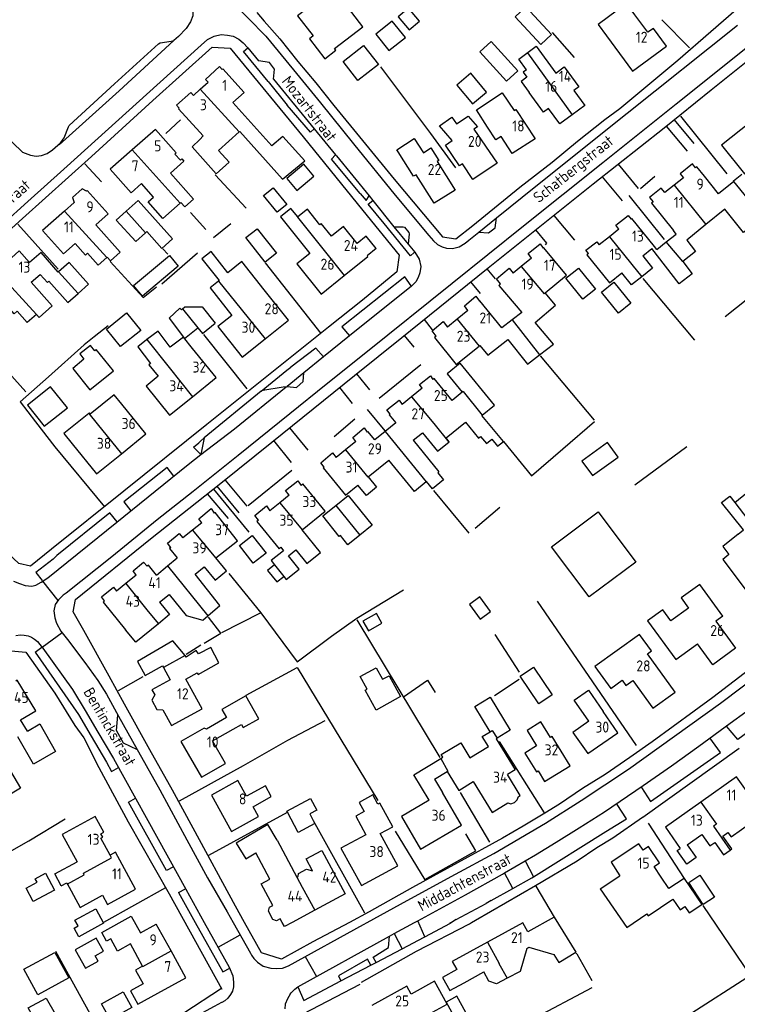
# Model space of a CAD drawing. Header units: metres. Extents: x 226218 to 240385, y 439369 to 449677.
# Tile 221 of 256: x 235436 to 235599, y 444981 to 445205. Entities that reach past the tile are written whole.
import ezdxf

# ---------------------------------------------------------------- set-up
doc = ezdxf.new("R2010")
doc.units = ezdxf.units.M
doc.header["$MEASUREMENT"] = 0
for name, color, linetype in [('DAKRAND', 4, 'Continuous'), ('DAKRAND-BYG', 4, 'Continuous'), ('HEG', 253, 'Continuous'), ('HEK', 253, 'Continuous'), ('HOOFDGEBOUW', 4, 'Continuous'), ('HUISNUMMER', 253, 'Continuous'), ('KANTVERH', 253, 'Continuous'), ('MUUR', 253, 'Continuous'), ('RASTER', 253, 'Continuous'), ('STRAATNAAM', 253, 'Continuous'), ('TUSSENMUUR', 253, 'Continuous')]:
    doc.layers.add(name, color=color, linetype=linetype)
doc.styles.get("Standard").update_dxf_attribs({"font": 'iso.shx'})

msp = doc.modelspace()

# ---------------------------------------------------------------- linework, layer by layer
at = {"layer": 'DAKRAND'}
for p, q in [((235480.85, 445175.63), (235485.55, 445179.86)), ((235494.89, 445160.51), (235501.57, 445152.2)), ((235480.8, 445145.88), (235478.9, 445144.37)), ((235478.9, 445144.37), (235483.88, 445138.11)), ((235557.49, 445140.41), (235555.12, 445143.24)), ((235549.77, 445138.76), (235547.61, 445137.1)), ((235547.61, 445137.1), (235545.24, 445135.28)), ((235464.45, 445132.55), (235462.5, 445130.98)), ((235464.51, 445132.6), (235464.45, 445132.55)), ((235536.27, 445120.61), (235533.98, 445118.74)), ((235521.14, 445113.64), (235518.75, 445111.7)), ((235518.75, 445111.7), (235516.39, 445109.77)), ((235469.22, 445081.12), (235471.39, 445082.94)), ((235466.73, 445079.03), (235469.22, 445081.12)), ((235495.66, 445078.71), (235496.22, 445078.02)), ((235468.29, 445058), (235469.82, 445055.22)), ((235437.37, 445043.53), (235435.83, 445046.1)), ((235494.14, 445018.74), (235498.65, 445010.3)), ((235487.01, 445014.46), (235489.32, 445015.85)), ((235492.53, 445009.87), (235489.32, 445015.85)), ((235586.72, 445010.03), (235590.78, 445004.11)), ((235557.16, 445001.17), (235562.06, 444993.21))]:
    msp.add_line(p, q, dxfattribs=at)
for points in [[(235575.52, 445206.49), (235573.59, 445209.11), (235567.16, 445204.29), (235569.1, 445201.69)], [(235550.85, 445194.02), (235550.08, 445193.46), (235550.93, 445192.29), (235549.63, 445191.34), (235551.44, 445188.86)], [(235541.98, 445180.97), (235539.48, 445184.88), (235545.33, 445188.72), (235548.07, 445184.72)], [(235485.55, 445179.86), (235485.64, 445179.94), (235495.37, 445169.07), (235500.44, 445173.27), (235495.42, 445178.85), (235492.98, 445176.66), (235484.08, 445186.56)], [(235476.56, 445179.79), (235477.33, 445178.93), (235476.56, 445178.16)], [(235521.71, 445175.31), (235521.39, 445175.8), (235525.29, 445178.39), (235527.45, 445175.12), (235529.08, 445176.2), (235530.94, 445173.39), (235530.54, 445173.12)], [(235480.85, 445175.63), (235483.24, 445172.99), (235480.3, 445170.31), (235474.86, 445176.45), (235476.56, 445178.16)], [(235470.92, 445174.82), (235472.16, 445173.46), (235472.48, 445173.76)], [(235472.48, 445173.76), (235472.96, 445173.24), (235469.91, 445170.47), (235475.12, 445164.58), (235473.15, 445162.84), (235472.29, 445163.81), (235472.12, 445163.66)], [(235589.34, 445171.68), (235588.61, 445172.59), (235585.82, 445170.35), (235586.55, 445169.44)], [(235472.12, 445163.66), (235468.14, 445160.14), (235464.8, 445163.92), (235466.03, 445165.02), (235463.31, 445168.09)], [(235609.03, 445156.95), (235608.07, 445156.2), (235598.05, 445168.56)], [(235582.31, 445166.05), (235581.5, 445167.07), (235578.84, 445164.93), (235579.65, 445163.92)], [(235498.83, 445160.5), (235497.28, 445162.43), (235494.89, 445160.51)], [(235506.49, 445156.15), (235504.2, 445159.01), (235503.86, 445158.74), (235501.03, 445162.27), (235498.83, 445160.5)], [(235571.89, 445157.75), (235571.16, 445158.67), (235573.97, 445160.87), (235574.66, 445159.98)], [(235611.28, 445152.03), (235610.39, 445151.31), (235606.9, 445155.62), (235604.6, 445153.75), (235601.28, 445157.84), (235600.25, 445157.01), (235596, 445162.26), (235591.67, 445158.76)], [(235455.42, 445151.28), (235455.49, 445151.34), (235456.24, 445150.5), (235458.48, 445152.51), (235452.93, 445158.7)], [(235591.67, 445158.76), (235587.3, 445155.23), (235589.3, 445152.65), (235586.39, 445150.4)], [(235448.2, 445154.47), (235450.57, 445151.84), (235451.05, 445152.27), (235453.49, 445149.55), (235455.42, 445151.28)], [(235551.97, 445151.14), (235551.25, 445152.16), (235553.98, 445154.37), (235554.69, 445153.43)], [(235564.98, 445152.17), (235564.39, 445152.93), (235566.85, 445154.87), (235567.42, 445154.14)], [(235444.45, 445148.03), (235444.39, 445147.98), (235440.46, 445152.42), (235437.86, 445150.11)], [(235491.23, 445143.96), (235486.15, 445150.34), (235482.98, 445147.81), (235479.12, 445152.65), (235477.03, 445150.98), (235480.98, 445146.03), (235480.8, 445145.88)], [(235577.31, 445151.64), (235579.54, 445148.88), (235577.08, 445146.9)], [(235586.39, 445150.4), (235588.57, 445147.59), (235585.61, 445145.31), (235579.4, 445153.32)], [(235448.9, 445143.13), (235451.27, 445145.23), (235446.87, 445150.18), (235444.45, 445148.03)], [(235440.26, 445147.42), (235441.9, 445145.56), (235442.26, 445145.88), (235446.55, 445141.04), (235448.9, 445143.13)], [(235544.98, 445145.29), (235544.02, 445146.45), (235546.92, 445148.84), (235547.86, 445147.7)], [(235577.08, 445146.9), (235574.78, 445145.04), (235572.55, 445147.8)], [(235438.25, 445145.64), (235443.01, 445140.27), (235440.05, 445137.65), (235439.44, 445138.33), (235439.43, 445138.32)], [(235537.54, 445139.25), (235536.74, 445140.28), (235539.35, 445142.45), (235540.19, 445141.38)], [(235439.43, 445138.32), (235437.33, 445136.46), (235435.02, 445139.06), (235434.38, 445138.49), (235432.54, 445140.57)], [(235553.82, 445129.11), (235556.98, 445131.6), (235552.86, 445136.52), (235557.49, 445140.41)], [(235530.32, 445133.42), (235529.4, 445134.58), (235531.88, 445136.69), (235532.87, 445135.47)], [(235474.91, 445130.59), (235472.84, 445133.15), (235469.87, 445130.89), (235467.08, 445134.55), (235464.51, 445132.6)], [(235540.29, 445131.29), (235542.07, 445129.03), (235546.66, 445132.65), (235551.12, 445126.99), (235553.82, 445129.11)], [(235462.5, 445130.98), (235465.38, 445127.19), (235465.01, 445126.88), (235467.11, 445124.28)], [(235540.77, 445115.38), (235543.57, 445117.67), (235535.78, 445127.21), (235532.84, 445124.81), (235536.27, 445120.61)], [(235527.11, 445121.54), (235526.53, 445122.39), (235529.01, 445124.33), (235529.57, 445123.56)], [(235458.84, 445117.94), (235457.13, 445120.07), (235451.67, 445115.67), (235451.48, 445115.91), (235451.35, 445115.8)], [(235519.86, 445115.62), (235519.12, 445116.64), (235521.89, 445118.83), (235522.58, 445117.84)], [(235451.35, 445115.8), (235445.68, 445111.23), (235447.58, 445108.87)], [(235533.21, 445109.27), (235533.32, 445109.36), (235532.58, 445110.27), (235536.96, 445113.83), (235539.95, 445110.15), (235540.44, 445110.56), (235541.75, 445108.94), (235542.96, 445109.92), (235544.25, 445108.33), (235545.61, 445109.43)], [(235545.61, 445109.43), (235540.72, 445115.34), (235540.77, 445115.38)], [(235512.03, 445109.42), (235511.34, 445110.34), (235513.93, 445112.51), (235514.67, 445111.58)], [(235527.22, 445111.43), (235530.66, 445107.2), (235533.21, 445109.27)], [(235525.1, 445109.7), (235530.94, 445102.53), (235530.67, 445102.31), (235532, 445100.68), (235529.5, 445098.64), (235528.14, 445100.32), (235528.06, 445100.26)], [(235504.86, 445103.58), (235504.12, 445104.58), (235506.73, 445106.84), (235507.58, 445105.8)], [(235528.06, 445100.26), (235525.37, 445098.07), (235519.55, 445105.21)], [(235496.89, 445097.22), (235496.08, 445098.24), (235498.88, 445100.45), (235499.59, 445099.42)], [(235514.85, 445101.38), (235516.76, 445099.03), (235514.45, 445097.15), (235512.54, 445099.5)], [(235598.25, 445095.58), (235601.15, 445097.92), (235607.09, 445090.55), (235604.05, 445088.19)], [(235598.99, 445088.35), (235600.24, 445089.33), (235595.24, 445095.53), (235597.09, 445097.02), (235598.25, 445095.58)], [(235477.05, 445090.94), (235476.32, 445091.84), (235479.12, 445094.16), (235479.83, 445093.14)], [(235489.89, 445091.53), (235489.11, 445092.57), (235491.71, 445094.79), (235492.52, 445093.67)], [(235496.22, 445078.02), (235499.15, 445080.4), (235496.72, 445083.39), (235498.41, 445084.77), (235500.94, 445081.67), (235504.01, 445084.17), (235499.83, 445089.29)], [(235469.95, 445085.32), (235469.25, 445086.27), (235471.9, 445088.5), (235472.72, 445087.51)], [(235495.02, 445085.37), (235495.63, 445084.55), (235492.8, 445082.38), (235493.59, 445081.37)], [(235462.09, 445079.02), (235461.4, 445079.99), (235463.8, 445082), (235464.57, 445081.04)], [(235477.6, 445080.89), (235480.05, 445077.88), (235482.67, 445080.01), (235480.25, 445082.98)], [(235493.59, 445081.37), (235492, 445080.07), (235494.12, 445077.46), (235495.66, 445078.71)], [(235478.37, 445069.77), (235481.1, 445072.13), (235475.49, 445079.22)], [(235454.9, 445073.16), (235454.24, 445074.07), (235456.94, 445076.27), (235457.63, 445075.39)], [(235595.51, 445069.72), (235590.29, 445076.92), (235586.05, 445073.85), (235587.73, 445071.54), (235583.7, 445068.61), (235581.85, 445071.16), (235578.38, 445068.64), (235584.8, 445059.79)], [(235469.63, 445074.65), (235473.5, 445069.84), (235477.24, 445068.8), (235478.37, 445069.77)], [(235467.42, 445072.86), (235469.7, 445070.05), (235467.15, 445067.97)], [(235467.15, 445067.97), (235461.99, 445063.77), (235459.7, 445066.58)], [(235473.21, 445060.72), (235470.44, 445064.05), (235462.39, 445059.39), (235464.14, 445056.21), (235468.08, 445058.38), (235468.29, 445058)], [(235473.36, 445055.37), (235476, 445056.79), (235476.17, 445056.44), (235480.88, 445059.06), (235479.08, 445062.59), (235476.27, 445061.08), (235475.77, 445061.88), (235473.49, 445060.39), (235473.21, 445060.72)], [(235484.15, 445043.96), (235486.05, 445045.04), (235486.46, 445044.32), (235490.01, 445046.34), (235487.02, 445051.57), (235481.58, 445048.46), (235482.64, 445046.61)], [(235542.61, 445043.39), (235539.12, 445049.11), (235542.57, 445051.22), (235547.16, 445043.71), (235544.18, 445041.89)], [(235437.37, 445043.53), (235440.17, 445045.15), (235443.78, 445038.89), (235438.78, 445036), (235435.17, 445042.25)], [(235531.35, 445037.28), (235531.87, 445037.59), (235531.49, 445038.21), (235535.9, 445040.9), (235537.99, 445037.48), (235542.2, 445040.05), (235540.82, 445042.3), (235542.61, 445043.39)], [(235544.18, 445041.89), (235543.96, 445041.76), (235548.28, 445034.69), (235546.53, 445033.63)], [(235528.75, 445027.82), (235525.25, 445033.55), (235531.35, 445037.28)], [(235429.09, 445033.55), (235432.73, 445035.69), (235435.78, 445030.52), (235432.14, 445028.38), (235429.91, 445032.16)], [(235517.09, 445026.92), (235515.95, 445029.03), (235512.8, 445027.32), (235513.94, 445025.22)], [(235546.61, 445027.19), (235547.34, 445026.99), (235548.17, 445027.3), (235548.78, 445027.88), (235549.07, 445028.69)], [(235597.22, 445016.47), (235597.57, 445016.72), (235595.51, 445019.61), (235596.69, 445020.45), (235597.39, 445019.45), (235602.15, 445022.83), (235603.5, 445020.92), (235606.02, 445022.7), (235602.17, 445028.11)], [(235494.14, 445018.74), (235492.01, 445022.28), (235484.88, 445018), (235487.01, 445014.46)], [(235590.73, 445019.99), (235592.55, 445017.43), (235593.67, 445018.22), (235595.68, 445015.38), (235597.22, 445016.47)], [(235445.06, 445008.3), (235443.58, 445011.03), (235448.68, 445013.8)], [(235498.65, 445010.3), (235498.98, 445010.49), (235499.03, 445011.15), (235500.8, 445012.1), (235502.22, 445011.74)], [(235445.06, 445008.3), (235446.3, 445008.99), (235449.33, 445003.37), (235454.43, 445006.18)], [(235567.66, 445007.68), (235573.65, 444998.86), (235578.21, 445001.96), (235578.52, 445001.5), (235584.13, 445005.32), (235585.8, 445002.88), (235586.89, 445003.62), (235587.89, 445002.15), (235590.78, 445004.11)], [(235460.78, 444995.13), (235457.83, 444993.5), (235456.31, 444996.27), (235455.39, 444995.76), (235454.29, 444997.74), (235460.96, 445001.44), (235463.07, 444997.63)], [(235550.91, 444994.11), (235549.45, 444988.87), (235546.44, 444987.3)], [(235551.38, 444994.37), (235557.06, 444992.7), (235558.23, 444990.85), (235562.06, 444993.21)], [(235463.57, 444990.08), (235461.93, 444989.18), (235463.69, 444986)], [(235546.44, 444987.3), (235544.04, 444986.05), (235542.3, 444986.64), (235541.18, 444988.75)], [(235518.36, 444976.29), (235519.52, 444974.16), (235532.82, 444981.43), (235529.97, 444986.65)], [(235443.77, 444972.99), (235442.25, 444972.14), (235437.57, 444980.54), (235441.66, 444982.81), (235443.68, 444979.19)]]:
    msp.add_lwpolyline(points, dxfattribs=at)
at = {"layer": 'DAKRAND-BYG'}
for p, q in [((235462.52, 445164.24), (235459.8, 445161.79)), ((235477.18, 445134), (235480.1, 445136.33)), ((235476.13, 445135.32), (235477.18, 445134)), ((235507.49, 445094.88), (235510.3, 445097.14)), ((235454.7, 444999.8), (235449.08, 444996.72))]:
    msp.add_line(p, q, dxfattribs=at)
for points in [[(235526.54, 445205.04), (235524.01, 445207.98), (235521.65, 445206.02), (235524.18, 445203.08), (235526.54, 445205.04)], [(235548.27, 445206.07), (235554.1, 445199.77), (235556.55, 445202.03), (235550.72, 445208.34), (235548.27, 445206.07)], [(235519.59, 445198.36), (235523.32, 445201.32), (235520.34, 445205.07), (235516.61, 445202.11), (235519.59, 445198.36)], [(235517.18, 445195.2), (235512.52, 445191.58), (235509.16, 445195.9), (235513.82, 445199.52), (235517.18, 445195.2)], [(235546.32, 445191.41), (235540.27, 445198.07), (235542.83, 445200.4), (235548.88, 445193.75), (235546.32, 445191.41)], [(235541.77, 445188.93), (235538.22, 445193.19), (235535.03, 445190.53), (235538.58, 445186.28), (235541.77, 445188.93)], [(235498.61, 445166.51), (235502.53, 445169.78), (235500.26, 445172.51), (235496.33, 445169.24), (235498.61, 445166.51)], [(235494.2, 445161.6), (235491.08, 445165.38), (235493.22, 445167.15), (235496.34, 445163.38), (235494.2, 445161.6)], [(235464.22, 445156.89), (235464.53, 445157.17), (235467.95, 445153.36), (235470.36, 445155.52), (235462.52, 445164.24)], [(235459.8, 445161.79), (235457.58, 445159.8), (235461.99, 445154.89), (235464.22, 445156.89)], [(235491.46, 445150.23), (235487.06, 445155.83), (235489.62, 445157.84), (235494.01, 445152.24), (235491.46, 445150.23)], [(235471.65, 445149.28), (235463.52, 445142.49), (235461.52, 445144.92), (235469.65, 445151.71), (235471.65, 445149.28)], [(235566.57, 445144.11), (235563.69, 445141.78), (235559.83, 445146.55), (235562.72, 445148.88), (235566.57, 445144.11)], [(235567.92, 445143.41), (235570.7, 445145.66), (235574.56, 445140.88), (235571.78, 445138.63), (235567.92, 445143.41)], [(235455.34, 445135.01), (235459.93, 445138.71), (235463.16, 445134.71), (235458.57, 445131.01), (235455.34, 445135.01)], [(235469.63, 445137.45), (235472.06, 445139.74), (235472.4, 445139.38), (235472.67, 445139.64)], [(235472.67, 445139.64), (235473.14, 445140.08), (235477.1, 445140.09), (235480.1, 445136.33)], [(235469.63, 445137.45), (235473.09, 445132.89), (235476.13, 445135.32)], [(235451.56, 445121.19), (235456.94, 445125.51), (235452.99, 445130.34), (235452.67, 445130.05), (235451.72, 445131.28), (235449.26, 445129.33), (235450.18, 445128.14), (235447.71, 445126.04), (235451.56, 445121.19)], [(235441.19, 445112.89), (235446.46, 445117.05), (235442.63, 445121.89), (235437.36, 445117.72), (235441.19, 445112.89)], [(235565.86, 445101.66), (235571.68, 445105.88), (235569.27, 445109.2), (235563.45, 445104.98), (235565.86, 445101.66)], [(235510.3, 445097.14), (235515.75, 445090.37), (235512.94, 445088.1)], [(235512.94, 445088.1), (235510.26, 445085.95), (235508.56, 445088.06), (235508.28, 445087.84), (235504.53, 445092.49), (235507.49, 445094.88)], [(235565.15, 445074.05), (235556.59, 445085.48), (235567.2, 445093.42), (235575.76, 445081.99), (235565.15, 445074.05)], [(235488.73, 445081.72), (235485.58, 445085.77), (235488.48, 445088.04), (235491.64, 445083.99), (235488.73, 445081.72)], [(235540.34, 445069.03), (235542.7, 445070.77), (235540.26, 445074.07), (235537.91, 445072.33), (235540.34, 445069.03)], [(235514.94, 445066.35), (235517.98, 445068.07), (235516.72, 445070.31), (235513.67, 445068.58), (235514.94, 445066.35)], [(235516.71, 445048.29), (235514.19, 445052.84), (235514.66, 445053.09), (235513.08, 445055.93), (235516.68, 445057.92), (235518.13, 445055.32), (235519.6, 445056.13), (235522.24, 445051.37), (235516.71, 445048.29)], [(235553.7, 445049.76), (235549.45, 445056.06), (235552.46, 445058.08), (235556.7, 445051.79), (235553.7, 445049.76)], [(235496.5, 445025.08), (235496.38, 445025.32), (235501.76, 445028.18), (235503.17, 445025.53)], [(235502.39, 445023.2), (235502.76, 445022.5), (235498.94, 445020.48), (235496.5, 445025.08)], [(235503.17, 445025.53), (235501.59, 445024.7), (235502.39, 445023.2)], [(235441.5, 445011.22), (235443.56, 445007.35), (235438.68, 445004.74), (235437.05, 445007.79), (235439.56, 445009.13), (235439.12, 445009.95), (235441.5, 445011.22)], [(235591.08, 445004.07), (235587.78, 445009.11), (235590.31, 445010.77), (235593.61, 445005.73), (235591.08, 445004.07)], [(235448.15, 445000.49), (235452.9, 445003.09), (235454.7, 444999.8)], [(235449.08, 444996.72), (235447.99, 444998.71), (235448.88, 444999.21), (235448.15, 445000.49)], [(235450.56, 444989.59), (235453.43, 444991.19), (235452.74, 444992.42), (235454.68, 444993.5), (235453.04, 444996.45), (235448.23, 444993.77), (235450.56, 444989.59)], [(235439.76, 444983.54), (235436.59, 444989.35), (235443.63, 444993.18), (235446.8, 444987.38), (235439.76, 444983.54)], [(235456.17, 444977.89), (235454.2, 444981.47), (235459.17, 444984.21), (235461.14, 444980.63), (235456.17, 444977.89)], [(235535.04, 444983.24), (235532.58, 444981.9), (235537.5, 444972.91), (235539.95, 444974.25), (235535.04, 444983.24)]]:
    msp.add_lwpolyline(points, dxfattribs=at)
at = {"layer": 'HEG'}
for p, q in [((235581.63, 445205.38), (235587.97, 445198.97)), ((235556.67, 445202.45), (235561.73, 445196.82)), ((235450.45, 445172.63), (235454.24, 445168.5)), ((235480.1, 445170.07), (235487.11, 445162.48)), ((235576.82, 445166.99), (235580.09, 445169.78)), ((235574.13, 445165.37), (235582.18, 445155.4)), ((235435.22, 445158.86), (235444.37, 445148.65)), ((235467.97, 445145.26), (235476.07, 445152.35)), ((235491.42, 445150.05), (235504.07, 445133.97)), ((235577.35, 445146.49), (235589.05, 445132.49)), ((235477.39, 445133.75), (235487.27, 445121.39)), ((235428.08, 445130.64), (235436.98, 445120.69)), ((235517.34, 445119.29), (235526.87, 445126.95)), ((235553.98, 445128.89), (235566.22, 445114.27)), ((235514.66, 445116.72), (235518.64, 445111.84)), ((235507.14, 445110.53), (235511.86, 445114.56)), ((235487.55, 445094.85), (235497.54, 445102.93)), ((235479.72, 445098.6), (235487.73, 445088.78)), ((235529.69, 445098.26), (235537.74, 445088.53)), ((235539.19, 445089.7), (235544.8, 445094.5)), ((235553.27, 445073.06), (235575.82, 445040.26)), ((235481.59, 445065.96), (235490.41, 445070.47)), ((235512.26, 445068.83), (235531.19, 445037.54)), ((235543.7, 445065.51), (235549.23, 445056.96)), ((235473.46, 445061.07), (235476.83, 445063.14)), ((235458.05, 445052.78), (235463.72, 445055.98)), ((235543.6, 445051.6), (235549.23, 445055.35)), ((235544.66, 445041.17), (235554.88, 445024.95)), ((235535.78, 445029.53), (235542.43, 445018.23)), ((235478.61, 445015.27), (235496.5, 445025.08)), ((235437.72, 445018.56), (235445.95, 445023.55)), ((235502.39, 445023.2), (235514.04, 445002.18)), ((235578.52, 445022.6), (235586.72, 445010.03)), ((235521.01, 445020.76), (235527.72, 445009.72)), ((235454.77, 445000.08), (235468.81, 445007.96)), ((235443.72, 444993.48), (235456.27, 444970.71)), ((235562.29, 444992.84), (235565.73, 444986.77)), ((235552.06, 444977.92), (235565.78, 444985.17))]:
    msp.add_line(p, q, dxfattribs=at)
for points in [[(235517.63, 445194.69), (235529.04, 445179.49), (235534.74, 445171.69)], [(235455.74, 445135.77), (235452.56, 445133.25), (235450.24, 445131.41), (235442.2, 445124.11), (235435.75, 445118.42), (235439.19, 445113.9), (235443.6, 445108.24), (235454.9, 445094.55)], [(235483.19, 445079.42), (235490.46, 445070.47), (235498.73, 445059.33), (235506.53, 445065.13), (235512.27, 445069.23), (235522.86, 445075.66)], [(235487.15, 445051.68), (235498.69, 445058.03), (235517.04, 445027.71)], [(235522.9, 445051.35), (235528.39, 445055.1), (235530.11, 445052.29)], [(235471.99, 445027.66), (235486.49, 445035.73), (235496.6, 445041.46), (235505.12, 445045.94)], [(235527.77, 445009.77), (235539.31, 445016.26), (235537.07, 445020.19)], [(235499.22, 444976.7), (235500.05, 444979.17), (235513.07, 444985.98)]]:
    msp.add_lwpolyline(points, dxfattribs=at)
at = {"layer": 'HEK'}
for p, q in [((235590.96, 445003.85), (235601.67, 444988.1)), ((235585.53, 444977.53), (235623.7, 445002.08))]:
    msp.add_line(p, q, dxfattribs=at)
at = {"layer": 'HOOFDGEBOUW'}
for p, q in [((235475.15, 445188.18), (235476.67, 445189.55)), ((235476.67, 445189.55), (235478.44, 445191.14)), ((235530.54, 445173.12), (235534.62, 445166.62)), ((235586.55, 445169.44), (235584.46, 445167.77)), ((235594.56, 445165.77), (235591.36, 445169.76)), ((235584.46, 445167.77), (235582.31, 445166.05)), ((235598.05, 445168.56), (235594.56, 445165.77)), ((235447.97, 445163.82), (235445.78, 445161.86)), ((235452.93, 445158.7), (235455.74, 445161.23)), ((235514.42, 445156.13), (235512.35, 445154.47)), ((235516.67, 445153.32), (235514.42, 445156.13)), ((235569.73, 445156.01), (235567.42, 445154.14)), ((235571.89, 445157.75), (235569.73, 445156.01)), ((235582.66, 445154.82), (235584.9, 445156.61)), ((235584.9, 445156.61), (235584.27, 445157.4)), ((235580.52, 445153.1), (235579.97, 445153.79)), ((235580.52, 445153.1), (235582.66, 445154.82)), ((235516.67, 445153.32), (235514.61, 445151.66)), ((235577.31, 445151.64), (235579.4, 445153.32)), ((235549.68, 445149.23), (235547.86, 445147.7)), ((235551.97, 445151.14), (235549.68, 445149.23)), ((235438.25, 445145.64), (235440.26, 445147.42)), ((235555.12, 445143.24), (235559.97, 445147.3)), ((235483.88, 445138.11), (235480.7, 445135.58)), ((235537.54, 445139.25), (235535.11, 445137.28)), ((235535.11, 445137.28), (235532.87, 445135.47)), ((235480.7, 445135.58), (235483.65, 445131.87)), ((235540.07, 445131.12), (235540.29, 445131.29)), ((235527.11, 445121.54), (235524.75, 445119.62)), ((235524.75, 445119.62), (235522.58, 445117.84)), ((235525.1, 445109.7), (235527.22, 445111.43)), ((235512.03, 445109.42), (235509.72, 445107.55)), ((235509.72, 445107.55), (235507.58, 445105.8)), ((235514.85, 445101.38), (235519.55, 445105.21)), ((235494.77, 445095.5), (235492.52, 445093.67)), ((235496.89, 445097.22), (235494.77, 445095.5)), ((235499.83, 445089.29), (235505.05, 445093.54)), ((235477.05, 445090.94), (235474.93, 445089.26)), ((235474.93, 445089.26), (235472.72, 445087.51)), ((235480.25, 445082.98), (235485.14, 445086.85)), ((235475.49, 445079.22), (235477.6, 445080.89)), ((235462.09, 445079.02), (235459.73, 445077.09)), ((235459.73, 445077.09), (235457.63, 445075.39)), ((235467.42, 445072.86), (235469.63, 445074.65)), ((235595.51, 445069.72), (235593.93, 445068.58)), ((235593.93, 445068.58), (235598.42, 445062.39)), ((235584.8, 445059.79), (235589.77, 445063.39)), ((235477.08, 445048.62), (235473.36, 445055.37)), ((235571.64, 445043.15), (235568.29, 445047.98)), ((235529.98, 445032.62), (235532.86, 445034.38)), ((235532.86, 445034.38), (235535.47, 445030.04)), ((235549.42, 445028.9), (235546.53, 445033.63)), ((235529.98, 445032.62), (235531.76, 445029.58)), ((235535.47, 445030.04), (235538.74, 445032.04)), ((235536.12, 445022.15), (235531.76, 445029.58)), ((235549.07, 445028.69), (235549.42, 445028.9)), ((235521.64, 445012.87), (235517.58, 445020.2)), ((235587.44, 445017.65), (235590.73, 445019.99)), ((235567.66, 445007.68), (235572.13, 445010.64)), ((235583.22, 445007.71), (235581.5, 445010.3)), ((235586.72, 445010.03), (235583.22, 445007.71)), ((235502.73, 445002.77), (235497.6, 445000)), ((235463.07, 444997.63), (235466.66, 444999.62)), ((235470.04, 444993.52), (235466.66, 444999.62)), ((235495.31, 445000), (235494.85, 445000.84)), ((235557.16, 445001.17), (235551.14, 444997.86)), ((235463.57, 444990.08), (235460.78, 444995.13)), ((235550.91, 444994.11), (235551.38, 444994.37)), ((235536.66, 444986.26), (235541.18, 444988.75)), ((235529.97, 444986.65), (235524.61, 444983.71))]:
    msp.add_line(p, q, dxfattribs=at)
for points in [[(235516.02, 445214.36), (235509.94, 445222.25), (235501.81, 445215.98), (235505.39, 445211.34), (235498.81, 445206.28), (235502.35, 445201.69), (235501.49, 445201.04), (235504.99, 445196.49), (235507.54, 445198.46), (235507.22, 445198.87), (235513.62, 445203.8), (235509.41, 445209.27), (235516.02, 445214.36)], [(235569.1, 445201.69), (235574.95, 445193.68), (235582.68, 445199.33), (235579.77, 445203.38), (235578.44, 445202.52), (235575.52, 445206.49)], [(235550.64, 445197.55), (235553.07, 445199.33), (235557.53, 445193.22), (235559.47, 445194.64), (235562.78, 445190.1), (235561.64, 445189.27), (235564.14, 445185.85), (235561.28, 445183.77)], [(235611.13, 445178.85), (235611.81, 445179.39), (235611.02, 445180.38), (235613.79, 445182.58), (235614.44, 445181.76), (235625, 445190.18), (235618.25, 445198.64), (235610.75, 445192.66), (235611.44, 445191.79), (235610.02, 445190.66), (235609.33, 445191.53), (235605.49, 445188.47), (235607.43, 445186.46), (235606.72, 445185.77), (235606.61, 445185.9), (235595.23, 445176.82), (235600.42, 445170.31), (235603.44, 445172.72)], [(235550.85, 445194.02), (235549.1, 445196.43), (235550.64, 445197.55)], [(235481.67, 445194.05), (235481.07, 445194.72), (235477.84, 445191.81), (235478.44, 445191.14)], [(235481.67, 445194.05), (235481.83, 445194.19), (235486.63, 445188.86), (235484.08, 445186.56)], [(235475.15, 445188.18), (235474.54, 445188.85), (235471.31, 445185.94), (235471.91, 445185.27)], [(235561.28, 445183.77), (235558.42, 445181.68), (235555.88, 445185.17), (235554.74, 445184.34), (235551.44, 445188.86)], [(235476.56, 445179.79), (235471.76, 445185.13), (235471.91, 445185.27)], [(235544.17, 445172.72), (235538.68, 445169.01), (235536.28, 445172.56), (235535.67, 445172.15), (235532.47, 445176.88), (235533.95, 445177.88), (235531.05, 445181.26), (235533.92, 445183.2), (235534.95, 445181.67), (235537.6, 445183.46), (235539.71, 445181), (235538.92, 445180.47), (235544.17, 445172.72)], [(235548.07, 445184.72), (235548.48, 445184.99), (235552.82, 445178.28)], [(235552.82, 445178.28), (235547.64, 445174.93), (235545.13, 445178.82), (235543.89, 445178.02), (235541.98, 445180.97)], [(235470.92, 445174.82), (235471.22, 445175.09), (235466.48, 445180.44), (235461.17, 445175.75)], [(235461.17, 445175.75), (235456.21, 445171.35), (235460.95, 445166), (235463.31, 445168.09)], [(235534.62, 445166.62), (235529.87, 445163.64), (235525.79, 445170.13), (235525.2, 445169.76), (235521.71, 445175.31)], [(235591.36, 445169.76), (235589.63, 445171.92), (235589.34, 445171.68)], [(235450.83, 445166.39), (235449.79, 445166.89), (235447.59, 445164.91), (235447.97, 445163.82)], [(235455.74, 445161.23), (235450.98, 445166.53), (235450.83, 445166.39)], [(235579.65, 445163.92), (235579.28, 445163.62), (235584.27, 445157.4)], [(235445.78, 445161.86), (235440.81, 445157.4), (235445.56, 445152.1), (235448.2, 445154.47)], [(235512.35, 445154.47), (235509.23, 445158.35), (235506.49, 445156.15)], [(235579.97, 445153.79), (235574.84, 445160.14), (235574.66, 445159.98)], [(235437.86, 445150.11), (235435.51, 445152.77), (235430.36, 445148.2)], [(235501.57, 445152.2), (235498.64, 445149.84), (235504.17, 445142.98), (235509.4, 445147.19)], [(235509.4, 445147.19), (235514.75, 445151.49), (235514.61, 445151.66)], [(235559.97, 445147.3), (235554.78, 445153.5), (235554.69, 445153.43)], [(235564.98, 445152.17), (235564.62, 445151.88), (235569.74, 445145.53), (235572.55, 445147.8)], [(235544.98, 445145.29), (235544.58, 445144.95), (235549.77, 445138.76)], [(235491.47, 445132.8), (235496.76, 445137.01), (235491.23, 445143.96)], [(235545.24, 445135.28), (235540.27, 445141.45), (235540.19, 445141.38)], [(235483.65, 445131.87), (235486.23, 445128.63), (235491.47, 445132.8)], [(235530.32, 445133.42), (235529.94, 445133.11), (235534.91, 445126.96), (235540.07, 445131.12)], [(235474.92, 445119.61), (235480.28, 445123.95), (235474.91, 445130.59)], [(235467.11, 445124.28), (235464.34, 445122.04), (235469.71, 445115.4), (235474.92, 445119.61)], [(235533.98, 445118.74), (235529.85, 445123.79), (235529.57, 445123.56)], [(235458.74, 445106.63), (235464.33, 445111.13), (235458.84, 445117.94)], [(235519.86, 445115.62), (235519.65, 445115.46), (235521.14, 445113.64)], [(235516.39, 445109.77), (235514.82, 445111.7), (235514.67, 445111.58)], [(235447.58, 445108.87), (235453.07, 445102.06), (235458.74, 445106.63)], [(235504.86, 445103.58), (235504.63, 445103.4), (235509.69, 445097.18), (235512.54, 445099.5)], [(235505.05, 445093.54), (235500, 445099.76), (235499.59, 445099.42)], [(235485.14, 445086.85), (235480.04, 445093.3), (235479.83, 445093.14)], [(235489.89, 445091.53), (235489.55, 445091.24), (235494.6, 445085.03), (235495.02, 445085.37)], [(235598.99, 445088.35), (235595.51, 445085.5), (235596.92, 445083.7), (235595.53, 445082.54), (235601.75, 445074.33)], [(235469.95, 445085.32), (235469.67, 445085.1), (235471.39, 445082.94)], [(235466.73, 445079.03), (235464.89, 445081.29), (235464.57, 445081.04)], [(235454.9, 445073.16), (235454.56, 445072.89), (235459.7, 445066.58)], [(235584.66, 445052.41), (235578.39, 445061.12), (235579.29, 445061.77), (235576.6, 445065.52), (235566.44, 445058.21), (235570.02, 445053.23), (235572.6, 445055.09), (235573.45, 445053.9), (235575.05, 445055.05), (235579.58, 445048.76), (235584.66, 445052.41)], [(235598.42, 445062.39), (235593.23, 445058.62), (235589.77, 445063.39)], [(235435.83, 445046.1), (235439.25, 445048.15), (235435.07, 445055.13), (235434.73, 445054.92)], [(235469.82, 445055.22), (235465.68, 445052.95), (235466.32, 445051.78)], [(235466.32, 445051.78), (235465.64, 445050.59), (235466.81, 445048.46), (235468.18, 445048.41)], [(235565.07, 445045.76), (235561.73, 445050.59), (235564.94, 445052.82), (235568.29, 445047.98)], [(235468.18, 445048.41), (235470.17, 445044.81), (235477.08, 445048.62)], [(235482.64, 445046.61), (235478.07, 445044), (235477.55, 445044.2), (235472.29, 445041.18), (235476.96, 445033.02), (235482.42, 445036.14), (235479.48, 445041.29), (235484.15, 445043.96)], [(235560.79, 445035.61), (235556.69, 445042.32), (235556.31, 445042.09), (235554.15, 445045.63), (235550.99, 445043.7), (235553.16, 445040.16), (235550.5, 445038.54), (235553.11, 445034.27), (235553.5, 445034.51), (235554.99, 445032.07), (235560.79, 445035.61)], [(235565.07, 445045.76), (235561.44, 445043.24), (235564.78, 445038.41), (235571.64, 445043.15)], [(235602.17, 445028.11), (235598.61, 445033.12), (235590.52, 445027.37)], [(235492.83, 445028.64), (235491.5, 445031.06), (235487.22, 445028.7), (235485.24, 445032.28), (235479.2, 445028.95), (235483.77, 445020.68), (235489.93, 445024.08), (235488.69, 445026.34), (235492.83, 445028.64)], [(235538.74, 445032.04), (235543.03, 445025.01), (235546.61, 445027.19)], [(235517.58, 445020.2), (235520.46, 445021.77), (235517.48, 445027.14), (235517.09, 445026.92)], [(235528.75, 445027.82), (235522.43, 445024.12), (235526.79, 445016.68), (235536.12, 445022.15)], [(235590.52, 445027.37), (235582.45, 445021.64), (235585.85, 445016.86)], [(235456.16, 445015.28), (235456.16, 445015.28), (235454.06, 445019.15), (235454.51, 445019.39), (235454.08, 445020.18), (235454.73, 445020.53), (235452.8, 445024.08), (235445.31, 445020.02), (235448.68, 445013.8)], [(235513.94, 445025.22), (235512.02, 445024.18), (235514.36, 445019.97)], [(235514.36, 445019.97), (235508.65, 445016.87), (235513.36, 445008.39), (235521.64, 445012.87)], [(235581.5, 445010.3), (235579.89, 445012.72), (235581.12, 445013.53), (235578.65, 445017.25), (235577.43, 445016.44), (235576.45, 445017.92), (235570.09, 445013.71), (235572.13, 445010.64)], [(235587.44, 445017.65), (235589.48, 445014.78), (235587.35, 445013.26), (235585.14, 445016.36), (235585.85, 445016.86)], [(235454.43, 445006.18), (235455.56, 445004.09), (235461.96, 445007.57), (235457.41, 445015.96), (235456.16, 445015.28)], [(235502.22, 445011.74), (235500.76, 445014.46), (235504.3, 445016.38), (235509.64, 445006.49), (235502.73, 445002.77)], [(235493.21, 445003.89), (235490.56, 445008.81), (235492.53, 445009.87)], [(235494.85, 445000.84), (235494.01, 445000.39), (235493.2, 445000.66), (235492.16, 445002.59), (235492.44, 445003.48), (235493.21, 445003.89)], [(235497.6, 445000), (235495.82, 444999.04), (235495.31, 445000)], [(235551.14, 444997.86), (235550.01, 444999.92), (235542.01, 444995.51)], [(235542.01, 444995.51), (235533.99, 444991.1), (235535, 444989.27)], [(235467.01, 444983.88), (235473.41, 444987.42), (235470.04, 444993.52)], [(235535, 444989.27), (235531.8, 444987.51), (235533.46, 444984.49), (235536.66, 444986.26)], [(235463.69, 444986), (235460.82, 444984.41), (235462.49, 444981.38), (235467.01, 444983.88)], [(235524.61, 444983.71), (235523.65, 444985.47), (235515.72, 444981.13)]]:
    msp.add_lwpolyline(points, dxfattribs=at)
at = {"layer": 'KANTVERH'}
for p, q in [((235487.51, 445198.98), (235489.94, 445196.02)), ((235493.37, 445191.84), (235502.61, 445180.58)), ((235492.13, 445191.35), (235496.44, 445185.96)), ((235468.87, 445179.48), (235472.17, 445182.6)), ((235502.61, 445180.58), (235507.46, 445174.66)), ((235587.46, 445175.45), (235582.69, 445181.17)), ((235584.47, 445182.61), (235588.9, 445177.23)), ((235507.46, 445174.66), (235507.46, 445174.67)), ((235571.75, 445172.53), (235576.29, 445167.02)), ((235572.71, 445164.15), (235568.13, 445169.67)), ((235515.06, 445165.29), (235515.89, 445164.26)), ((235515.89, 445164.26), (235520.72, 445158.3)), ((235557.11, 445160.87), (235561.75, 445155.25)), ((235520.72, 445158.3), (235523.94, 445154.33)), ((235540.01, 445157.06), (235544.05, 445160.33)), ((235541.86, 445148.67), (235543.75, 445146.4)), ((235540.4, 445143.1), (235538.22, 445145.74)), ((235527.56, 445137.16), (235529.42, 445134.86)), ((235525.29, 445130.86), (235523.1, 445133.57)), ((235504.72, 445128.69), (235500.2, 445125.01)), ((235490.53, 445120.84), (235496.39, 445125.64)), ((235496.39, 445125.64), (235497.27, 445126.31)), ((235500.2, 445125.01), (235496.42, 445121.94)), ((235512.21, 445124.78), (235515.18, 445121.14)), ((235490.53, 445120.84), (235477.59, 445110.23)), ((235511.33, 445118.05), (235508.42, 445121.73)), ((235496.99, 445112.52), (235501.11, 445107.47)), ((235475.14, 445108.17), (235476.33, 445109.14)), ((235477.59, 445110.23), (235476.82, 445106.43)), ((235497.44, 445104.68), (235493.42, 445109.64)), ((235476.82, 445106.43), (235475.14, 445108.17)), ((235473.92, 445104.19), (235476.82, 445106.43)), ((235473.84, 445104.12), (235473.92, 445104.19)), ((235473.84, 445104.12), (235473.86, 445104.1)), ((235482.35, 445100.66), (235487.27, 445094.68)), ((235485.49, 445093.18), (235480.55, 445099.25)), ((235483.07, 445091.9), (235478.36, 445097.54)), ((235443.21, 445082.68), (235444.09, 445083.46)), ((235444.35, 445073.27), (235440.87, 445077.63)), ((235440.69, 445062.66), (235445.26, 445065.93)), ((235439.12, 445061.5), (235440.68, 445062.65)), ((235439.12, 445061.5), (235448.95, 445047.29)), ((235448.95, 445047.29), (235451.86, 445042.35)), ((235457.6, 445043.69), (235457.96, 445047.18)), ((235451.86, 445042.35), (235455.35, 445036.44)), ((235459.21, 445040.81), (235457.6, 445043.69)), ((235462.38, 445039.27), (235459.21, 445040.81)), ((235577.31, 445023.99), (235599.26, 445039.63)), ((235456.91, 445037.33), (235469.46, 445014.72)), ((235455.35, 445036.44), (235456.49, 445034.38)), ((235456.49, 445034.38), (235458.07, 445035.25)), ((235460.38, 445027.36), (235461.95, 445028.24)), ((235468.99, 445011.83), (235460.38, 445027.36)), ((235470.57, 445012.69), (235468.99, 445011.83)), ((235545.87, 445011.26), (235550.54, 445014.01)), ((235550.54, 445014.01), (235552.46, 445010.41)), ((235547.75, 445007.75), (235545.87, 445011.26)), ((235471.75, 445006.8), (235473.32, 445007.67)), ((235471.75, 445006.8), (235475.54, 445000)), ((235542.86, 445005), (235547.75, 445007.75)), ((235534.85, 445000.66), (235541.73, 445004.28)), ((235542.86, 445005), (235541.73, 445004.28)), ((235475.54, 445000), (235481.82, 444988.73)), ((235520.79, 444997.45), (235525.42, 445000)), ((235527.72, 444996.72), (235526.12, 445000.39)), ((235527.72, 444996.72), (235533.62, 444999.85)), ((235533.62, 444999.85), (235533.54, 445000)), ((235534.85, 445000.66), (235533.62, 444999.85)), ((235480.73, 444994.38), (235485.75, 444997.18)), ((235498.85, 444985.37), (235519.75, 444996.88)), ((235519.75, 444996.88), (235520.79, 444997.45)), ((235520.79, 444997.45), (235522.58, 444994.02)), ((235522.58, 444994.02), (235527.6, 444996.66)), ((235527.6, 444996.66), (235527.72, 444996.72)), ((235513.36, 444986.45), (235525.85, 444993.49)), ((235516.68, 444990.91), (235522.58, 444994.02)), ((235500.57, 444992.23), (235503.08, 444987.7)), ((235508.67, 444986.7), (235515.49, 444990.29)), ((235515.49, 444990.29), (235516.68, 444990.91)), ((235481.82, 444988.73), (235483.37, 444989.59)), ((235500.24, 444982.27), (235508.67, 444986.7)), ((235497.16, 444983.66), (235497.37, 444983.97)), ((235498.85, 444985.37), (235500.24, 444982.27))]:
    msp.add_line(p, q, dxfattribs=at)
for points in [[(235444.93, 445238.58), (235458.57, 445228.99), (235470.37, 445220.51), (235476.37, 445216.02), (235483.42, 445209.89), (235487.57, 445205.75), (235491.57, 445201.66)], [(235462.21, 445220.17), (235462.52, 445220.04), (235463.02, 445219.77), (235472.61, 445212.66), (235473.74, 445211.78), (235474.55, 445210.45), (235474.87, 445209.33), (235475.04, 445208.22), (235474.98, 445206.27), (235474.49, 445204.87), (235473.49, 445203.4), (235471.73, 445201.54), (235470.65, 445200.62)], [(235486.75, 445000), (235484.71, 445003.68), (235475.08, 445021.44), (235470.36, 445030.06), (235465.2, 445039.25), (235459.48, 445049.67), (235455.95, 445056), (235450.22, 445066.41), (235447.78, 445070.65), (235448.32, 445073.45), (235465.34, 445087.31), (235481.38, 445099.91), (235492.95, 445109.26), (235511.78, 445124.43), (235522.53, 445133.11), (235541.81, 445148.63), (235566.03, 445168.01), (235582.17, 445180.75), (235592.87, 445189.43), (235615.24, 445207.36), (235618.74, 445210.22), (235621.82, 445212.6)], [(235489.57, 445207), (235491.22, 445205.09), (235494.77, 445201.02), (235498.89, 445195.88), (235502.96, 445191.04), (235507.08, 445185.85), (235520.76, 445169.08), (235531.78, 445155.95), (235534.78, 445155.56), (235538.63, 445158.56), (235549.39, 445167.29), (235556.68, 445173), (235562.45, 445177.76), (235568.72, 445182.7), (235572.1, 445185.21), (235585.28, 445196.18), (235592.8, 445202.74), (235601.46, 445210.28)], [(235613.69, 445209.22), (235598.46, 445197), (235584.89, 445186.15), (235568.23, 445172.82), (235550.18, 445158.38), (235533.98, 445145.39), (235514.34, 445129.58), (235505.34, 445122.36), (235497.06, 445115.72), (235485.33, 445106.27), (235475.05, 445098.03), (235466.88, 445091.59), (235456.53, 445083.15), (235446.2, 445074.91), (235445.53, 445074.43), (235444.45, 445073.41), (235443.71, 445072.32), (235443.37, 445070.88), (235443.58, 445069.31), (235443.99, 445068.1), (235444.99, 445066.26), (235446.5, 445064.41), (235450.41, 445059.12), (235453.36, 445055.07), (235455.38, 445051.95), (235458.09, 445046.94), (235461.29, 445041.23), (235467.45, 445030.15), (235473.65, 445018.82), (235478.32, 445010.14), (235482.81, 445002.38), (235484.16, 445000)], [(235544.05, 445160.33), (235552.96, 445167.54), (235573.78, 445184.11), (235598.89, 445204.13)], [(235420.36, 445148.54), (235437.44, 445164.01), (235445.64, 445171.41), (235467.56, 445191.16), (235476.9, 445199.63), (235478.34, 445200.9), (235479.82, 445201.66), (235481.44, 445202.01), (235482.84, 445201.87), (235484.19, 445201.63), (235485.47, 445200.94), (235486.4, 445200.11), (235487.48, 445199.02), (235487.51, 445198.98)], [(235491.57, 445201.66), (235497.88, 445194), (235503.99, 445186.49), (235511.5, 445177.13), (235521.01, 445165.5), (235528.67, 445156.29), (235529.7, 445155.1), (235530.62, 445154.22), (235531.66, 445153.74), (235532.66, 445153.41), (235534.06, 445153.37), (235535.53, 445153.73), (235536.91, 445154.54), (235537.73, 445155.22), (235540.01, 445157.06)], [(235436.27, 445160.18), (235451.95, 445174.24), (235465.88, 445186.99), (235479.39, 445199.16), (235483.51, 445198.94), (235500.09, 445178.77), (235513.67, 445162), (235521.91, 445151.82), (235521.4, 445148.06), (235513.58, 445141.61), (235505.87, 445135.41), (235488.8, 445121.79), (235478.15, 445113.26), (235459.33, 445098.14), (235442.82, 445084.91), (235438.09, 445081.03), (235435.45, 445081.66), (235417.5, 445098.45), (235398, 445116.85), (235395.45, 445118.98), (235395.48, 445123.5), (235397.19, 445125.21), (235419.56, 445145.05), (235436.27, 445160.13)], [(235430.55, 445180.99), (235430.89, 445180.68), (235433.96, 445177.42), (235436.26, 445175.25), (235438.05, 445174.54), (235439.35, 445174.35), (235440.56, 445174.47), (235441.83, 445174.94), (235443.11, 445175.8), (235444.91, 445177.36), (235445.38, 445177.95), (235445.75, 445178.54), (235446.72, 445181.02), (235446.83, 445181.32), (235457.2, 445190.81), (235467.21, 445199.86), (235467.57, 445200.1), (235470.09, 445200.48), (235470.65, 445200.62), (235458.21, 445189.23), (235444.6, 445176.91)], [(235492.13, 445191.35), (235486.5, 445198.15), (235487.51, 445198.98)], [(235493.37, 445191.84), (235493.55, 445194.16), (235492.39, 445195.62), (235489.94, 445196.02)], [(235502.61, 445180.58), (235501.76, 445179.8), (235496.44, 445185.96)], [(235513.08, 445165.83), (235506.53, 445173.66), (235507.46, 445174.66)], [(235507.46, 445174.66), (235507.65, 445174.43), (235515.06, 445165.29)], [(235513.08, 445165.83), (235514.38, 445164.29), (235515.06, 445165.29)], [(235518.51, 445159.05), (235514.87, 445163.42), (235515.89, 445164.26)], [(235525.3, 445152.42), (235524.47, 445151.69), (235518.51, 445159.05)], [(235520.72, 445158.3), (235522.79, 445158.24), (235523.09, 445158.15), (235524.09, 445156.99), (235524.18, 445156.64), (235523.94, 445154.33)], [(235540.01, 445157.06), (235542.22, 445156.91), (235543.71, 445158.01), (235544.05, 445160.33)], [(235555.16, 445154.14), (235555.48, 445154.51), (235552.97, 445157.56)], [(235523.94, 445154.33), (235525.45, 445152.47), (235526.46, 445150.88), (235526.86, 445149.26), (235526.62, 445147.76), (235526.24, 445146.72), (235525.71, 445145.78), (235524.72, 445144.8), (235510.58, 445133.46), (235504.72, 445128.69)], [(235524.63, 445144.86), (235523.18, 445146.91), (235508.88, 445135.52), (235510.62, 445133.49)], [(235504.72, 445128.69), (235502.97, 445130.67), (235497.27, 445126.31)], [(235496.42, 445121.94), (235498.57, 445121.73), (235500.05, 445123.06), (235500.2, 445125.01)], [(235476.82, 445106.43), (235484.45, 445112.32), (235496.18, 445121.83)], [(235496.42, 445121.94), (235496.33, 445121.87), (235495.53, 445121.79), (235490.93, 445121.02), (235490.53, 445120.84)], [(235477.59, 445110.23), (235476.74, 445109.53), (235476.33, 445109.14)], [(235514.62, 445000), (235523.72, 445004.96), (235534.7, 445011.02), (235543.47, 445015.68), (235555.22, 445022.62), (235563.31, 445027.76), (235574.06, 445034.88), (235594.99, 445049.89), (235610.35, 445061.5), (235615.43, 445065.47), (235628.86, 445076.24), (235651.82, 445094.92), (235670.7, 445110.13), (235671.23, 445110.4)], [(235434.17, 445077.66), (235435.57, 445077.08), (235436.86, 445076.64), (235438.41, 445076.54), (235439.32, 445076.77), (235440.5, 445077.39), (235442.03, 445078.4), (235457.72, 445091.1), (235473.56, 445103.85), (235473.84, 445104.12)], [(235470.67, 445101.53), (235469.18, 445103.47), (235459.26, 445095.68), (235460.92, 445093.68)], [(235457.76, 445091.13), (235456.12, 445093.21), (235444.09, 445083.46)], [(235443.21, 445082.68), (235439.31, 445079.63), (235440.71, 445077.83)], [(235615.67, 445068.33), (235603.59, 445058.89), (235601.69, 445057.59), (235593.27, 445051.15), (235589.01, 445048.06), (235579.42, 445041.06), (235574.34, 445037.49), (235568.75, 445033.63), (235563.59, 445030.47), (235558.36, 445026.9), (235555.04, 445024.89), (235550.13, 445021.87), (235545.38, 445019.14), (235524.96, 445007.93), (235515.11, 445002.39), (235510.61, 445000)], [(235434.77, 445065.25), (235435.73, 445065.42), (235436.63, 445065.35), (235437.53, 445065.22), (235438.27, 445064.9), (235439.01, 445064.42), (235439.7, 445063.9), (235440.23, 445063.23), (235440.86, 445062.41), (235447.62, 445052.97), (235450.5, 445048.22), (235453.42, 445043.26), (235456.91, 445037.33)], [(235412.43, 445046.46), (235416.2, 445048.78), (235421.08, 445052.34), (235425.9, 445055.56), (235428.1, 445057.11), (235433.71, 445061.76), (235437.02, 445061.47), (235443.58, 445052.14), (235448.19, 445044.82), (235450.17, 445042), (235453.64, 445035.27), (235460.31, 445022.92), (235469.58, 445006.53), (235481.55, 444984.84)], [(235550.54, 445014.01), (235552.9, 445015.41), (235557.61, 445018.28), (235562.83, 445021.5), (235568.61, 445025.2), (235577.42, 445031.12), (235583.83, 445035.65), (235590.04, 445040.14), (235597.17, 445045.31), (235604.3, 445050.53), (235608.33, 445053.56)], [(235611.8, 445051.16), (235609.75, 445049.62), (235598.92, 445041.64), (235596.39, 445044.63)], [(235577.05, 445030.68), (235579.07, 445027.55), (235594.98, 445038.63), (235592.57, 445041.97)], [(235552.46, 445010.41), (235568.93, 445020.67), (235573.63, 445023.54), (235571.47, 445026.82)], [(235538.36, 445000), (235539.25, 445000.51), (235552.9, 445008.38), (235562.36, 445014.03), (235566.86, 445017.06), (235570.49, 445019.27), (235577.26, 445023.99), (235577.36, 445023.99)], [(235469.46, 445014.72), (235473.37, 445007.58), (235477.6, 445000)], [(235526.12, 445000.39), (235537.02, 445006.28), (235545.44, 445011), (235545.87, 445011.26)], [(235547.75, 445007.75), (235552.05, 445010.16), (235552.46, 445010.41)], [(235477.6, 445000), (235483.25, 444989.86), (235484.1, 444987.88), (235484.26, 444986.41), (235484.23, 444985.36), (235484, 444984.36), (235483.52, 444983.57), (235482.95, 444982.74), (235482.28, 444982.15), (235481.56, 444981.82)], [(235484.16, 445000), (235488.12, 444992.98), (235488.36, 444992.57), (235488.88, 444991.76), (235489.71, 444990.93), (235490.99, 444990.09), (235492.69, 444989.59), (235493.99, 444989.5), (235495.4, 444989.61), (235496.77, 444990.12), (235513.82, 444999.57), (235514.62, 445000)], [(235510.61, 445000), (235502.3, 444995.59), (235495.16, 444991.63), (235490.58, 444993.11), (235486.75, 445000)], [(235525.42, 445000), (235526, 445000.32), (235526.12, 445000.39)], [(235525.85, 444993.49), (235537.88, 444999.72), (235538.36, 445000)], [(235516.68, 444990.91), (235516.03, 444992.13), (235519.45, 444994.29), (235519.75, 444996.88)], [(235515.49, 444990.29), (235514.74, 444991.66), (235508.1, 444987.86), (235508.67, 444986.7)], [(235481.48, 444984.97), (235472.93, 444979.39), (235465.25, 444975.08), (235453.72, 444968.91), (235424, 444952.81), (235402.94, 444941.29), (235372.42, 444924.38), (235355.32, 444915.46), (235346.3, 444910.56), (235335.94, 444904.86), (235327.57, 444900.41), (235323.81, 444901.27), (235313.64, 444914.93), (235309.56, 444920.49), (235309.53, 444920.49), (235299.67, 444934.12), (235281.52, 444959.24), (235278.5, 444963.49), (235279.35, 444966.6), (235292.82, 444974.7), (235305.1, 444982.11)], [(235497.16, 444983.66), (235496.5, 444982.62), (235496.02, 444981.4), (235495.9, 444980.38)], [(235497.37, 444983.97), (235498.16, 444984.8), (235498.85, 444985.37)], [(235453.87, 444966.67), (235472.09, 444976.71), (235479.91, 444980.94), (235481.59, 444981.84)]]:
    msp.add_lwpolyline(points, dxfattribs=at)
at = {"layer": 'MUUR'}
for p, q in [((235474.48, 445161.54), (235477.93, 445157.67)), ((235479.68, 445155.86), (235483.64, 445159.01)), ((235468.16, 445153.28), (235469.33, 445152.04))]:
    msp.add_line(p, q, dxfattribs=at)
msp.add_lwpolyline([(235456.22, 445150.37), (235463.67, 445142.21), (235466.7, 445144.59)], dxfattribs=at)
at = {"layer": 'RASTER'}
for p, q in [((235585.91, 445183.41), (235596.43, 445170.34)), ((235575.48, 445099.54), (235587.34, 445108.28)), ((235429.5, 445013.98), (235437.72, 445018.56)), ((235553, 445008.27), (235557.14, 445001.17)), ((235562.12, 444993.11), (235562.29, 444992.84))]:
    msp.add_line(p, q, dxfattribs=at)
for points in [[(235598.05, 445168.56), (235597.93, 445168.7), (235599.84, 445170.25)], [(235596.04, 445137.86), (235603.75, 445144.02), (235604.96, 445142.47), (235616.2, 445128.28), (235613.84, 445126.27)], [(235545.61, 445109.43), (235551.99, 445101.58), (235559.1, 445107.75), (235566.36, 445113.97)], [(235477.55, 445063.51), (235481.33, 445065.81), (235478.58, 445069.46)]]:
    msp.add_lwpolyline(points, dxfattribs=at)
at = {"layer": 'TUSSENMUUR'}
for p, q in [((235476.67, 445189.55), (235485.55, 445179.86)), ((235461.17, 445175.75), (235472.12, 445163.66)), ((235584.46, 445167.77), (235591.67, 445158.76)), ((235445.78, 445161.86), (235455.42, 445151.28)), ((235459.8, 445161.79), (235464.22, 445156.89)), ((235498.79, 445160.47), (235498.83, 445160.5)), ((235498.79, 445160.47), (235509.4, 445147.19)), ((235569.73, 445156.01), (235574.86, 445149.66)), ((235586.39, 445150.4), (235582.66, 445154.82)), ((235549.68, 445149.23), (235554.87, 445143.03)), ((235574.86, 445149.66), (235577.08, 445146.9)), ((235430.36, 445148.2), (235439.43, 445138.32)), ((235444.45, 445148.03), (235448.9, 445143.13)), ((235480.8, 445145.88), (235491.47, 445132.8)), ((235554.87, 445143.03), (235555.12, 445143.24)), ((235472.67, 445139.64), (235476.13, 445135.32)), ((235535.11, 445137.28), (235540.07, 445131.12)), ((235547.61, 445137.1), (235553.82, 445129.11)), ((235464.51, 445132.6), (235469.58, 445126.28)), ((235469.58, 445126.28), (235474.92, 445119.61)), ((235536.47, 445120.77), (235536.27, 445120.61)), ((235536.47, 445120.77), (235540.77, 445115.38)), ((235524.75, 445119.62), (235529.76, 445113.5)), ((235451.35, 445115.8), (235453.25, 445113.44)), ((235453.25, 445113.44), (235458.74, 445106.63)), ((235529.76, 445113.5), (235533.21, 445109.27)), ((235518.75, 445111.7), (235528.06, 445100.26)), ((235494.77, 445095.5), (235499.83, 445089.29)), ((235507.49, 445094.88), (235512.94, 445088.1)), ((235469.22, 445081.12), (235478.37, 445069.77)), ((235493.59, 445081.37), (235495.66, 445078.71)), ((235459.73, 445077.09), (235464.86, 445070.78)), ((235464.86, 445070.78), (235467.15, 445067.97)), ((235473.21, 445060.72), (235468.29, 445058)), ((235498.65, 445010.3), (235499.88, 445008.04)), ((235499.88, 445008.04), (235502.73, 445002.77))]:
    msp.add_line(p, q, dxfattribs=at)
for points in [[(235550.64, 445197.55), (235551.08, 445197.88), (235561.28, 445183.77)], [(235509.72, 445107.55), (235514.79, 445101.33), (235514.85, 445101.38)], [(235598.25, 445095.58), (235603.94, 445088.11), (235604.05, 445088.19)], [(235474.93, 445089.26), (235480.17, 445082.92), (235480.25, 445082.98)], [(235542.61, 445043.39), (235543.08, 445043.68), (235544.18, 445041.89)], [(235531.35, 445037.28), (235532.97, 445034.44), (235532.86, 445034.38)], [(235590.52, 445027.37), (235594.08, 445022.36), (235593.82, 445022.18)], [(235593.82, 445022.18), (235593.41, 445021.89), (235597.22, 445016.47)], [(235450.1, 445011.19), (235456.49, 445014.71), (235456.16, 445015.28)], [(235446.43, 445008.74), (235450.31, 445010.8), (235450.1, 445011.19)], [(235542.01, 444995.51), (235544.67, 444990.67), (235544.61, 444990.64)], [(235463.57, 444990.08), (235463.63, 444989.98), (235470.04, 444993.52)], [(235544.61, 444990.64), (235544.6, 444990.63), (235546.44, 444987.3)]]:
    msp.add_lwpolyline(points, dxfattribs=at)

# ---------------------------------------------------------------- texts
at = {"layer": 'HUISNUMMER'}
for s, p in [('12', (235575.73, 445200.15)), ('14', (235558.22, 445191.27)), ('1', (235481.66, 445189.22)), ('16', (235555.13, 445188.98)), ('3', (235476.6, 445184.79)), ('18', (235547.61, 445179.97)), ('20', (235537.56, 445176.46)), ('5', (235466.2, 445175.44)), ('7', (235461.08, 445170.88)), ('22', (235528.41, 445170.07)), ('9', (235589.54, 445166.73)), ('11', (235584.36, 445162.58)), ('9', (235450.77, 445161.56)), ('11', (235445.69, 445156.99)), ('13', (235574.85, 445154.9)), ('24', (235509.32, 445152.77)), ('15', (235569.74, 445150.77)), ('13', (235435.33, 445147.84)), ('26', (235504.03, 445148.52)), ('17', (235554.83, 445148.27)), ('19', (235549.73, 445143.99)), ('28', (235491.32, 445138.37)), ('21', (235540.17, 445136.28)), ('30', (235486.07, 445134.16)), ('23', (235535.01, 445132.12)), ('32', (235474.92, 445125.11)), ('34', (235469.64, 445120.84)), ('25', (235529.8, 445118.64)), ('27', (235524.7, 445114.48)), ('36', (235458.79, 445112.28)), ('38', (235453.16, 445107.75)), ('29', (235514.8, 445106.52)), ('31', (235509.71, 445102.36)), ('33', (235499.91, 445094.52)), ('35', (235494.69, 445090.27)), ('37', (235480.06, 445088.1)), ('39', (235474.9, 445083.97)), ('41', (235464.88, 445076.04)), ('43', (235459.71, 445071.84)), ('26', (235592.67, 445065.16)), ('28', (235575.85, 445057.12)), ('12', (235471.38, 445050.78)), ('45', (235434.33, 445049.94)), ('30', (235566.54, 445043.2)), ('10', (235478.16, 445039.81)), ('32', (235555, 445038)), ('34', (235543.27, 445031.8)), ('8', (235485.47, 445026.85)), ('11', (235596.35, 445027.74)), ('36', (235529.28, 445023.13)), ('13', (235588.26, 445022)), ('13', (235451.06, 445017.66)), ('38', (235515.15, 445014.87)), ('15', (235576.1, 445012.26)), ('11', (235456.6, 445009.82)), ('42', (235504.45, 445009.08)), ('44', (235496.54, 445004.75)), ('9', (235465.15, 444994.8)), ('21', (235547.34, 444995.29)), ('23', (235539.33, 444990.88)), ('7', (235468.52, 444988.7)), ('25', (235521.01, 444980.88))]:
    msp.add_text(s, height=2.5, dxfattribs=at).set_placement(p)
at = {"layer": 'STRAATNAAM'}
for s, rotation, p in [('Mozartstraat', 308.051, (235495.07, 445191.33)), ('Schatbergstraat', 38.624, (235553.67, 445163.57)), ('Schubertstraat', 41.8381, (235423.07, 445153.74)), ('Bentinckstraat', 300.1781, (235450.01, 445052.5)), ('Middachtenstraat', 28.3862, (235527.03, 445002.47))]:
    msp.add_text(s, height=2.5, rotation=rotation, dxfattribs=at).set_placement(p)

doc.saveas('drawing.dxf')
